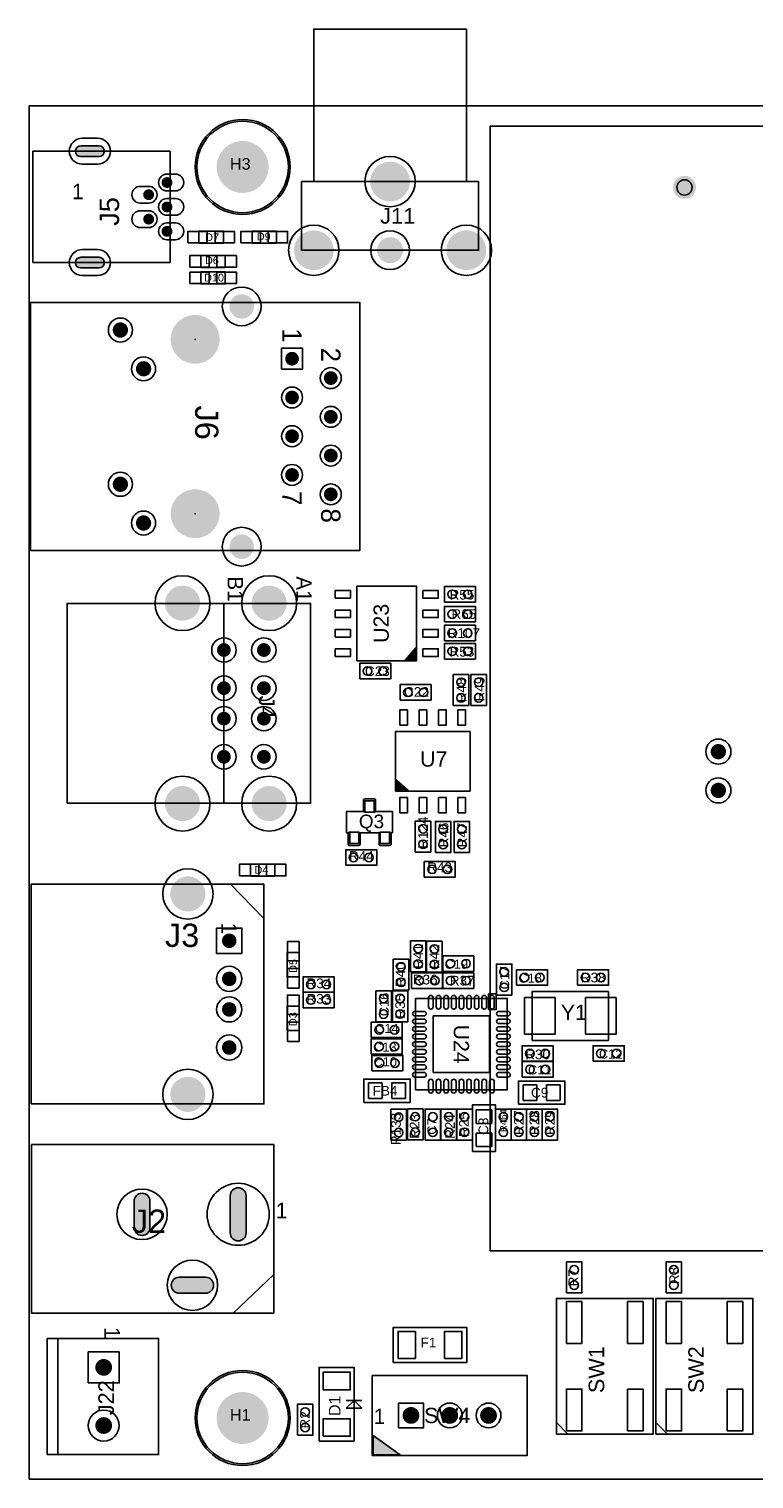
# Model space of a CAD drawing. Extents: x 0 to 100, y 0 to 165.
# Tile 1 of 5: x 0 to 48, y 0 to 95. Entities that reach past the tile are written whole.
import ezdxf
from ezdxf.enums import TextEntityAlignment as Align

# ---------------------------------------------------------------- set-up
doc = ezdxf.new("R2010")
doc.units = 0
doc.header["$MEASUREMENT"] = 0
for name, color, linetype in [('ASSEMBLY_OUTLINES_TOP', 170, 'CONTINUOUS'), ('ASSEMBLY_REF_DES_TOP', 244, 'CONTINUOUS'), ('BOARD_OUTLINE', 10, 'CONTINUOUS'), ('FRAME', 10, 'CONTINUOUS'), ('MOUNTING_HOLE_PADS_LAYER_6', 160, 'CONTINUOUS'), ('MOUNTING_HOLES_LAYER_TOP', 170, 'CONTINUOUS'), ('PART_HOLES_LAYER_TOP', 170, 'CONTINUOUS'), ('PART_PADS_LAYER_TOP', 160, 'CONTINUOUS'), ('PART_PADS_SMD_TOP', 160, 'CONTINUOUS')]:
    doc.layers.add(name, color=color, linetype=linetype)
doc.styles.add('ARIAL', font='arial.ttf')
doc.styles.add('VERIBEST_GERBER_0', font='VBest0.ttf')

msp = doc.modelspace()

# ---------------------------------------------------------------- hatches: boundary and pattern name
at = {"layer": 'ASSEMBLY_OUTLINES_TOP'}
for points in [[(24.6442, 53.6756), (25.3442, 54.4756), (25.3442, 53.6756)], [(24.0592, 45.8408), (24.8592, 45.1408), (24.0592, 45.1408)], [(22.5508, 2.8456), (22.5508, 1.5756), (24.3288, 1.5756)]]:
    msp.add_hatch(color=256, dxfattribs=at).paths.add_polyline_path(points, flags=0)
at = {"layer": 'PART_HOLES_LAYER_TOP'}
for points in [[(4.5924, 87.3806, -1), (4.5924, 86.6806), (3.3924, 86.6806, -1), (3.3924, 87.3806)], [(4.5924, 80.0806, -1), (4.5924, 79.3806), (3.3924, 79.3806, -1), (3.3924, 80.0806)], [(13.1877, 18.5674, -1), (14.2291, 18.5674), (14.2291, 16.129, -1), (13.1877, 16.129)], [(6.8885, 18.2118, -1), (7.9299, 18.2118), (7.9299, 16.4846, -1), (6.8885, 16.4846)], [(11.5748, 13.2207, -1), (11.5748, 12.1793), (9.8476, 12.1793, -1), (9.8476, 13.2207)]]:
    msp.add_hatch(color=256, dxfattribs=at).paths.add_polyline_path(points, flags=0)

# ---------------------------------------------------------------- linework, layer by layer
at = {"layer": 'ASSEMBLY_OUTLINES_TOP'}
for points in [[(18.6652, 85.0434), (18.6652, 95.0434), (28.6652, 95.0434), (28.6652, 85.0434)], [(30.226, 14.966), (30.226, 88.666), (70.226, 88.666), (70.226, 14.966)], [(0.2424, 79.7306), (0.2424, 87.0306), (9.2424, 87.0306), (9.2424, 79.7306)], [(17.8652, 80.5434), (17.8652, 85.0434), (29.4652, 85.0434), (29.4652, 80.5434)], [(11.1379, 81.0057), (11.1379, 81.7931), (12.7381, 81.7931), (12.7381, 81.0057)], [(14.6177, 81.0057), (14.6177, 81.7931), (16.2179, 81.7931), (16.2179, 81.0057)], [(11.2649, 79.4131), (11.2649, 80.2005), (12.8651, 80.2005), (12.8651, 79.4131)], [(11.2649, 78.3387), (11.2649, 79.1261), (12.8651, 79.1261), (12.8651, 78.3387)], [(0.089, 60.8564), (0.089, 77.1164), (21.679, 77.1164), (21.679, 60.8564)], [(21.4942, 53.6256), (21.4942, 58.5256), (25.3942, 58.5256), (25.3942, 53.6256)], [(27.2288, 57.4802), (27.2288, 58.4962), (29.2608, 58.4962), (29.2608, 57.4802)], [(2.4924, 44.2882), (2.4924, 57.3882), (12.7724, 57.3882), (12.7724, 44.2882)], [(12.7724, 44.2882), (12.7724, 57.3882), (18.4524, 57.3882), (18.4524, 44.2882)], [(27.2288, 56.1848), (27.2288, 57.2008), (29.2608, 57.2008), (29.2608, 56.1848)], [(27.2288, 54.9402), (27.2288, 55.9562), (29.2608, 55.9562), (29.2608, 54.9402)], [(24.6442, 53.6756), (25.3442, 54.4756), (25.3442, 53.6756)], [(27.2288, 53.7464), (27.2288, 54.7624), (29.2608, 54.7624), (29.2608, 53.7464)], [(21.6738, 52.451), (21.6738, 53.467), (23.7058, 53.467), (23.7058, 52.451)], [(27.8054, 50.6984), (27.8054, 52.7304), (28.8214, 52.7304), (28.8214, 50.6984)], [(28.9636, 50.6984), (28.9636, 52.7304), (29.9796, 52.7304), (29.9796, 50.6984)], [(24.3256, 51.054), (24.3256, 52.07), (26.3576, 52.07), (26.3576, 51.054)], [(24.0092, 45.0908), (24.0092, 48.9908), (28.9092, 48.9908), (28.9092, 45.0908)], [(24.0592, 45.8408), (24.8592, 45.1408), (24.0592, 45.1408)], [(23.819, 42.353), (23.619, 42.353), (23.619, 41.653), (23.019, 41.653), (23.019, 42.353), (21.619, 42.353), (21.619, 41.653), (21.019, 41.653), (21.019, 42.353), (20.819, 42.353), (20.819, 43.753), (22.019, 43.753), (22.019, 44.453), (22.619, 44.453), (22.619, 43.753), (23.819, 43.753)], [(25.3162, 41.0972), (25.3162, 43.1292), (26.3322, 43.1292), (26.3322, 41.0972)], [(26.637, 41.0718), (26.637, 43.1038), (27.653, 43.1038), (27.653, 41.0718)], [(27.8562, 41.0718), (27.8562, 43.1038), (28.8722, 43.1038), (28.8722, 41.0718)], [(20.7594, 40.2336), (20.7594, 41.2496), (22.7914, 41.2496), (22.7914, 40.2336)], [(14.5161, 39.5173), (14.5161, 40.3047), (16.1163, 40.3047), (16.1163, 39.5173)], [(25.908, 39.4538), (25.908, 40.4698), (27.94, 40.4698), (27.94, 39.4538)], [(0.1342, 24.5806), (0.1342, 38.9806), (15.3942, 38.9806), (15.3942, 24.5806)], [(24.9936, 33.241), (24.9936, 35.273), (26.0096, 35.273), (26.0096, 33.241)], [(26.0604, 33.2156), (26.0604, 35.2476), (27.0764, 35.2476), (27.0764, 33.2156)], [(16.9215, 32.9057), (16.9215, 34.5059), (17.7089, 34.5059), (17.7089, 32.9057)], [(27.1196, 33.274), (27.1196, 34.29), (29.1516, 34.29), (29.1516, 33.274)], [(23.876, 32.0472), (23.876, 34.0792), (24.892, 34.0792), (24.892, 32.0472)], [(30.6324, 31.717), (30.6324, 33.749), (31.6484, 33.749), (31.6484, 31.717)], [(31.9608, 32.3596), (31.9608, 33.3756), (33.9928, 33.3756), (33.9928, 32.3596)], [(35.9588, 32.3596), (35.9588, 33.3756), (37.9908, 33.3756), (37.9908, 32.3596)], [(17.9654, 31.9024), (17.9654, 32.9184), (19.9974, 32.9184), (19.9974, 31.9024)], [(25.0774, 32.1564), (25.0774, 33.1724), (27.1094, 33.1724), (27.1094, 32.1564)], [(27.1196, 32.1564), (27.1196, 33.1724), (29.1516, 33.1724), (29.1516, 32.1564)], [(17.9654, 30.8864), (17.9654, 31.9024), (19.9974, 31.9024), (19.9974, 30.8864)], [(22.733, 29.9644), (22.733, 31.9964), (23.749, 31.9964), (23.749, 29.9644)], [(23.8176, 29.972), (23.8176, 32.004), (24.8336, 32.004), (24.8336, 29.972)], [(25.3388, 25.4988), (25.3388, 31.4988), (31.3388, 31.4988), (31.3388, 25.4988)], [(30.1168, 30.7848), (30.1168, 31.8008), (30.6248, 31.8008), (30.6248, 30.7848)], [(32.9762, 28.753), (32.9762, 31.953), (37.9762, 31.953), (37.9762, 28.753)], [(16.9215, 29.4005), (16.9215, 31.0007), (17.7089, 31.0007), (17.7089, 29.4005)], [(22.4358, 28.9306), (22.4358, 29.9466), (24.4678, 29.9466), (24.4678, 28.9306)], [(22.4358, 27.8384), (22.4358, 28.8544), (24.4678, 28.8544), (24.4678, 27.8384)], [(22.4612, 26.7462), (22.4612, 27.7622), (24.4932, 27.7622), (24.4932, 26.7462)], [(32.3164, 27.3812), (32.3164, 28.3972), (34.3484, 28.3972), (34.3484, 27.3812)], [(36.9748, 27.3812), (36.9748, 28.3972), (39.0068, 28.3972), (39.0068, 27.3812)], [(32.3266, 26.3398), (32.3266, 27.3558), (34.3586, 27.3558), (34.3586, 26.3398)], [(21.938, 24.6888), (21.938, 26.2128), (24.986, 26.2128), (24.986, 24.6888)], [(32.0726, 24.5618), (32.0726, 26.0858), (35.1206, 26.0858), (35.1206, 24.5618)], [(23.7236, 22.1996), (23.7236, 24.2316), (24.7396, 24.2316), (24.7396, 22.1996)], [(24.8082, 22.225), (24.8082, 24.257), (25.8242, 24.257), (25.8242, 22.225)], [(25.9588, 22.2174), (25.9588, 24.2494), (26.9748, 24.2494), (26.9748, 22.2174)], [(27.0002, 22.2174), (27.0002, 24.2494), (28.0162, 24.2494), (28.0162, 22.2174)], [(28.0416, 22.2174), (28.0416, 24.2494), (29.0576, 24.2494), (29.0576, 22.2174)], [(29.0576, 21.4706), (29.0576, 24.5186), (30.5816, 24.5186), (30.5816, 21.4706)], [(30.5816, 22.2174), (30.5816, 24.2494), (31.5976, 24.2494), (31.5976, 22.2174)], [(31.5976, 22.2174), (31.5976, 24.2494), (32.6136, 24.2494), (32.6136, 22.2174)], [(32.6136, 22.2174), (32.6136, 24.2494), (33.6296, 24.2494), (33.6296, 22.2174)], [(33.6296, 22.2174), (33.6296, 24.2494), (34.6456, 24.2494), (34.6456, 22.2174)], [(16.0452, 15.4432), (16.0452, 21.9202), (0.1702, 21.9202), (0.1702, 10.8712), (16.0452, 10.8712)], [(35.2222, 12.192), (35.2222, 14.224), (36.2382, 14.224), (36.2382, 12.192)], [(41.75, 12.192), (41.75, 14.224), (42.766, 14.224), (42.766, 12.192)], [(34.5618, 2.9464), (34.5618, 11.8364), (40.9118, 11.8364), (40.9118, 2.9464)], [(41.0896, 2.9464), (41.0896, 11.8364), (47.4396, 11.8364), (47.4396, 2.9464)], [(23.8684, 7.6454), (23.8684, 9.9314), (28.6944, 9.9314), (28.6944, 7.6454)], [(1.1946, 1.6052), (1.1946, 9.2152), (8.4946, 9.2152), (8.4946, 1.6052)], [(1.1946, 1.6052), (1.1946, 9.2152), (1.8906, 9.2152), (1.8906, 1.6052)], [(19.017, 2.4892), (19.017, 7.3152), (21.303, 7.3152), (21.303, 2.4892)], [(22.4968, 1.5506), (22.4968, 6.7806), (32.6568, 6.7806), (32.6568, 1.5506)], [(17.5946, 2.8702), (17.5946, 4.9022), (18.6106, 4.9022), (18.6106, 2.8702)], [(21.303, 5.1562), (21.811, 4.6482), (20.795, 4.6482)], [(22.5508, 2.8456), (22.5508, 1.5756), (24.3288, 1.5756)]]:
    msp.add_lwpolyline(points, close=True, dxfattribs=at)
for points in [[(13.2002, 38.9806), (15.3942, 36.7366)], [(13.3782, 10.8712), (16.045192, 13.411208)], [(21.811, 5.1562), (20.795, 5.1562)], [(34.5618, 3.7084), (35.3238, 2.9464)], [(41.0896, 3.7084), (41.8516, 2.9464)]]:
    msp.add_lwpolyline(points, dxfattribs=at)
for centre in [(14, 86), (14, 4)]:
    msp.add_circle(centre, 3.113443, dxfattribs=at)
at = {"layer": 'BOARD_OUTLINE'}
msp.add_lwpolyline([(0, 0), (0, 90), (100, 90), (100, 0)], close=True, dxfattribs=at)
at = {"layer": 'FRAME'}
msp.add_lwpolyline([(0, 0), (0, 90), (100, 90), (100, 0)], close=True, dxfattribs=at)
at = {"layer": 'MOUNTING_HOLE_PADS_LAYER_6'}
for centre, radius in [((42.9596, 84.66), 0.5), ((10.889, 74.7014), 0.0127), ((10.889, 63.2714), 0.0127)]:
    msp.add_circle(centre, radius, dxfattribs=at)
at = {"layer": 'MOUNTING_HOLES_LAYER_TOP'}
for points, const_width in [([(42.5846, 84.66, -1), (43.3346, 84.66, -1)], 0.75), ([(10.089, 74.7014, -1), (11.689, 74.7014, -1)], 1.6), ([(10.089, 63.2714, -1), (11.689, 63.2714, -1)], 1.6)]:
    msp.add_lwpolyline(points, format="xyb", close=True, dxfattribs=dict(at, const_width=const_width))
at = {"layer": 'PART_HOLES_LAYER_TOP'}
for points, const_width in [([(13.1491, 86, -1), (14.8509, 86, -1)], 1.7018), ([(23.0152, 85.0434, -1), (24.3152, 85.0434, -1)], 1.3), ([(8.8646, 84.9806, -1), (9.2202, 84.9806, -1)], 0.3556), ([(7.6646, 84.1806, -1), (8.0202, 84.1806, -1)], 0.3556), ([(8.8646, 83.3806, -1), (9.2202, 83.3806, -1)], 0.3556), ([(7.6646, 82.5806, -1), (8.0202, 82.5806, -1)], 0.3556), ([(8.8646, 81.7806, -1), (9.2202, 81.7806, -1)], 0.3556), ([(18.0152, 80.5434, -1), (19.3152, 80.5434, -1)], 1.3), ([(28.0152, 80.5434, -1), (29.3152, 80.5434, -1)], 1.3), ([(23.2402, 80.5434, -1), (24.0902, 80.5434, -1)], 0.85), ([(13.539, 76.8614, -1), (14.339, 76.8614, -1)], 0.8), ([(5.739, 75.3114, -1), (6.239, 75.3114, -1)], 0.5), ([(7.259, 72.7714, -1), (7.759, 72.7714, -1)], 0.5), ([(17.014, 73.4314, -1), (17.464, 73.4314, -1)], 0.45), ([(19.554, 72.1614, -1), (20.004, 72.1614, -1)], 0.45), ([(17.014, 70.8914, -1), (17.464, 70.8914, -1)], 0.45), ([(19.554, 69.6214, -1), (20.004, 69.6214, -1)], 0.45), ([(17.014, 68.3514, -1), (17.464, 68.3514, -1)], 0.45), ([(19.554, 67.0814, -1), (20.004, 67.0814, -1)], 0.45), ([(5.739, 65.2014, -1), (6.239, 65.2014, -1)], 0.5), ([(17.014, 65.8114, -1), (17.464, 65.8114, -1)], 0.45), ([(19.554, 64.5414, -1), (20.004, 64.5414, -1)], 0.45), ([(7.259, 62.6614, -1), (7.759, 62.6614, -1)], 0.5), ([(13.539, 61.1114, -1), (14.339, 61.1114, -1)], 0.8), ([(9.4874, 57.4082, -1), (10.6374, 57.4082, -1)], 1.15), ([(15.1674, 57.4082, -1), (16.3174, 57.4082, -1)], 1.15), ([(12.5474, 54.3382, -1), (12.9974, 54.3382, -1)], 0.45), ([(15.1674, 54.3382, -1), (15.6174, 54.3382, -1)], 0.45), ([(12.5474, 51.8382, -1), (12.9974, 51.8382, -1)], 0.45), ([(15.1674, 51.8382, -1), (15.6174, 51.8382, -1)], 0.45), ([(12.5474, 49.8382, -1), (12.9974, 49.8382, -1)], 0.45), ([(15.1674, 49.8382, -1), (15.6174, 49.8382, -1)], 0.45), ([(12.5474, 47.3382, -1), (12.9974, 47.3382, -1)], 0.45), ([(15.1674, 47.3382, -1), (15.6174, 47.3382, -1)], 0.45), ([(44.929, 47.6758, -1), (45.429, 47.6758, -1)], 0.5), ([(44.929, 45.1358, -1), (45.429, 45.1358, -1)], 0.5), ([(9.4874, 44.2682, -1), (10.6374, 44.2682, -1)], 1.15), ([(15.1674, 44.2682, -1), (16.3174, 44.2682, -1)], 1.15), ([(9.8392, 38.3506, -1), (10.9892, 38.3506, -1)], 1.15), ([(12.8867, 35.2806, -1), (13.3617, 35.2806, -1)], 0.475), ([(12.8865, 32.78036, -1), (13.3615, 32.78036, -1)], 0.475), ([(12.8867, 30.7806, -1), (13.3617, 30.7806, -1)], 0.475), ([(12.8867, 28.2806, -1), (13.3617, 28.2806, -1)], 0.475), ([(9.8392, 25.2106, -1), (10.9892, 25.2106, -1)], 1.15), ([(4.6196, 7.3152, -1), (5.1696, 7.3152, -1)], 0.55), ([(13.1491, 4, -1), (14.8509, 4, -1)], 1.7018), ([(4.6196, 3.5052, -1), (5.1696, 3.5052, -1)], 0.55), ([(24.7618, 4.1656, -1), (25.3118, 4.1656, -1)], 0.55), ([(27.3018, 4.1656, -1), (27.8518, 4.1656, -1)], 0.55), ([(29.8418, 4.1656, -1), (30.3918, 4.1656, -1)], 0.55)]:
    msp.add_lwpolyline(points, format="xyb", close=True, dxfattribs=dict(at, const_width=const_width))
for points in [[(4.5924, 87.3806, -1), (4.5924, 86.6806), (3.3924, 86.6806, -1), (3.3924, 87.3806)], [(4.5924, 80.0806, -1), (4.5924, 79.3806), (3.3924, 79.3806, -1), (3.3924, 80.0806)], [(13.1877, 18.5674, -1), (14.2291, 18.5674), (14.2291, 16.129, -1), (13.1877, 16.129)], [(6.8885, 18.2118, -1), (7.9299, 18.2118), (7.9299, 16.4846, -1), (6.8885, 16.4846)], [(11.5748, 13.2207, -1), (11.5748, 12.1793), (9.8476, 12.1793, -1), (9.8476, 13.2207)]]:
    msp.add_lwpolyline(points, format="xyb", close=True, dxfattribs=at)
at = {"layer": 'PART_PADS_LAYER_TOP'}
for points in [[(4.4924, 87.8806, -1), (4.4924, 86.1806), (3.4924, 86.1806, -1), (3.4924, 87.8806)], [(7.2924, 83.6306, -1), (7.2924, 84.7306), (7.8424, 84.7306, -1), (7.8424, 83.6306)], [(9.5924, 85.5306, -1), (9.5924, 84.4306), (9.0424, 84.4306, -1), (9.0424, 85.5306)], [(9.5924, 83.9306, -1), (9.5924, 82.8306), (9.0424, 82.8306, -1), (9.0424, 83.9306)], [(7.2924, 82.0306, -1), (7.2924, 83.1306), (7.8424, 83.1306, -1), (7.8424, 82.0306)], [(9.5924, 82.3306, -1), (9.5924, 81.2306), (9.0424, 81.2306, -1), (9.0424, 82.3306)], [(4.4924, 80.5806, -1), (4.4924, 78.8806), (3.4924, 78.8806, -1), (3.4924, 80.5806)]]:
    msp.add_lwpolyline(points, format="xyb", close=True, dxfattribs=at)
for points in [[(16.5532, 72.7456), (16.5532, 74.1172), (17.9248, 74.1172), (17.9248, 72.7456)], [(12.2987, 34.4551), (12.2987, 36.1061), (13.9497, 36.1061), (13.9497, 34.4551)], [(3.8786, 6.2992), (3.8786, 8.3312), (5.9106, 8.3312), (5.9106, 6.2992)], [(24.224, 3.3528), (24.224, 4.9784), (25.8496, 4.9784), (25.8496, 3.3528)]]:
    msp.add_lwpolyline(points, close=True, dxfattribs=at)
for centre, radius in [((14, 86), 2.9972), ((23.6652, 85.0434), 1.651), ((18.6652, 80.5434), 1.651), ((23.6652, 80.5434), 1.27), ((28.6652, 80.5434), 1.651), ((13.939, 76.8614), 1.27), ((5.989, 75.3114), 0.7874), ((7.509, 72.7714), 0.7874), ((19.779, 72.1614), 0.6858), ((17.239, 70.8914), 0.6858), ((19.779, 69.6214), 0.6858), ((17.239, 68.3514), 0.6858), ((19.779, 67.0814), 0.6858), ((5.989, 65.2014), 0.7874), ((17.239, 65.8114), 0.6858), ((19.779, 64.5414), 0.6858), ((7.509, 62.6614), 0.7874), ((13.939, 61.1114), 1.27), ((10.0624, 57.4082), 1.8), ((15.7424, 57.4082), 1.8), ((12.7724, 54.3382), 0.8), ((15.3924, 54.3382), 0.8), ((12.7724, 51.8382), 0.8), ((15.3924, 51.8382), 0.8), ((12.7724, 49.8382), 0.8), ((15.3924, 49.8382), 0.8), ((45.179, 47.6758), 0.8255), ((12.7724, 47.3382), 0.8), ((15.3924, 47.3382), 0.8), ((10.0624, 44.2682), 1.8), ((15.7424, 44.2682), 1.8), ((45.179, 45.1358), 0.8255), ((10.4142, 38.3506), 1.651), ((13.124, 32.78036), 0.8255), ((13.1242, 30.7806), 0.8255), ((13.1242, 28.2806), 0.8255), ((10.4142, 25.2106), 1.651), ((13.7084, 17.3482), 2.032), ((7.4092, 17.3482), 1.651), ((10.7112, 12.7), 1.651), ((14, 4), 2.9972), ((27.5768, 4.1656), 0.8128), ((30.1168, 4.1656), 0.8128), ((4.8946, 3.5052), 1.016)]:
    msp.add_circle(centre, radius, dxfattribs=at)
at = {"layer": 'PART_PADS_SMD_TOP'}
for points in [[(10.414, 81.0184), (10.414, 81.7804), (11.684, 81.7804), (11.684, 81.0184)], [(12.192, 81.0184), (12.192, 81.7804), (13.462, 81.7804), (13.462, 81.0184)], [(13.8938, 81.0184), (13.8938, 81.7804), (15.1638, 81.7804), (15.1638, 81.0184)], [(15.6718, 81.0184), (15.6718, 81.7804), (16.9418, 81.7804), (16.9418, 81.0184)], [(10.541, 79.4258), (10.541, 80.1878), (11.811, 80.1878), (11.811, 79.4258)], [(12.319, 79.4258), (12.319, 80.1878), (13.589, 80.1878), (13.589, 79.4258)], [(10.541, 78.3514), (10.541, 79.1134), (11.811, 79.1134), (11.811, 78.3514)], [(12.319, 78.3514), (12.319, 79.1134), (13.589, 79.1134), (13.589, 78.3514)], [(20.068712, 57.73014), (20.068712, 58.23014), (21.068712, 58.23014), (21.068712, 57.73014)], [(25.818712, 57.73014), (25.818712, 58.23014), (26.818712, 58.23014), (26.818712, 57.73014)], [(20.068712, 56.46014), (20.068712, 56.96014), (21.068712, 56.96014), (21.068712, 56.46014)], [(25.818712, 56.46014), (25.818712, 56.96014), (26.818712, 56.96014), (26.818712, 56.46014)], [(20.068712, 55.19014), (20.068712, 55.69014), (21.068712, 55.69014), (21.068712, 55.19014)], [(25.818712, 55.19014), (25.818712, 55.69014), (26.818712, 55.69014), (26.818712, 55.19014)], [(20.068712, 53.92014), (20.068712, 54.42014), (21.068712, 54.42014), (21.068712, 53.92014)], [(25.818712, 53.92014), (25.818712, 54.42014), (26.818712, 54.42014), (26.818712, 53.92014)], [(24.30374, 49.416288), (24.30374, 50.416288), (24.80374, 50.416288), (24.80374, 49.416288)], [(25.57374, 49.416288), (25.57374, 50.416288), (26.07374, 50.416288), (26.07374, 49.416288)], [(26.84374, 49.416288), (26.84374, 50.416288), (27.34374, 50.416288), (27.34374, 49.416288)], [(28.11374, 49.416288), (28.11374, 50.416288), (28.61374, 50.416288), (28.61374, 49.416288)], [(24.30374, 43.666288), (24.30374, 44.666288), (24.80374, 44.666288), (24.80374, 43.666288)], [(25.57374, 43.666288), (25.57374, 44.666288), (26.07374, 44.666288), (26.07374, 43.666288)], [(26.84374, 43.666288), (26.84374, 44.666288), (27.34374, 44.666288), (27.34374, 43.666288)], [(28.11374, 43.666288), (28.11374, 44.666288), (28.61374, 44.666288), (28.61374, 43.666288)], [(13.7922, 39.53), (13.7922, 40.292), (15.0622, 40.292), (15.0622, 39.53)], [(15.5702, 39.53), (15.5702, 40.292), (16.8402, 40.292), (16.8402, 39.53)], [(16.9342, 33.9598), (16.9342, 35.2298), (17.6962, 35.2298), (17.6962, 33.9598)], [(16.9342, 32.1818), (16.9342, 33.4518), (17.6962, 33.4518), (17.6962, 32.1818)], [(16.9342, 30.4546), (16.9342, 31.7246), (17.6962, 31.7246), (17.6962, 30.4546)], [(32.4762, 29.153), (32.4762, 31.553), (34.4762, 31.553), (34.4762, 29.153)], [(36.4762, 29.153), (36.4762, 31.553), (38.4762, 31.553), (38.4762, 29.153)], [(16.9342, 28.6766), (16.9342, 29.9466), (17.6962, 29.9466), (17.6962, 28.6766)], [(26.4888, 26.6488), (26.4888, 30.3488), (30.1888, 30.3488), (30.1888, 26.6488)], [(22.2555, 24.9428), (22.2555, 25.9588), (23.1445, 25.9588), (23.1445, 24.9428)], [(23.7795, 24.9428), (23.7795, 25.9588), (24.6685, 25.9588), (24.6685, 24.9428)], [(32.3901, 24.8158), (32.3901, 25.8318), (33.2791, 25.8318), (33.2791, 24.8158)], [(33.9141, 24.8158), (33.9141, 25.8318), (34.8031, 25.8318), (34.8031, 24.8158)], [(29.3116, 23.3121), (29.3116, 24.2011), (30.3276, 24.2011), (30.3276, 23.3121)], [(29.3116, 21.7881), (29.3116, 22.6771), (30.3276, 22.6771), (30.3276, 21.7881)], [(35.2222, 8.89), (35.2222, 11.6332), (36.2382, 11.6332), (36.2382, 8.89)], [(39.2354, 8.89), (39.2354, 11.6332), (40.2514, 11.6332), (40.2514, 8.89)], [(41.75, 8.89), (41.75, 11.6332), (42.766, 11.6332), (42.766, 8.89)], [(45.7632, 8.89), (45.7632, 11.6332), (46.7792, 11.6332), (46.7792, 8.89)], [(24.1859, 7.8994), (24.1859, 9.6774), (25.3289, 9.6774), (25.3289, 7.8994)], [(27.2339, 7.8994), (27.2339, 9.6774), (28.3769, 9.6774), (28.3769, 7.8994)], [(19.271, 5.8547), (19.271, 6.9977), (21.049, 6.9977), (21.049, 5.8547)], [(35.2222, 3.1496), (35.2222, 5.8928), (36.2382, 5.8928), (36.2382, 3.1496)], [(39.2354, 3.1496), (39.2354, 5.8928), (40.2514, 5.8928), (40.2514, 3.1496)], [(41.75, 3.1496), (41.75, 5.8928), (42.766, 5.8928), (42.766, 3.1496)], [(45.7632, 3.1496), (45.7632, 5.8928), (46.7792, 5.8928), (46.7792, 3.1496)], [(19.271, 2.8067), (19.271, 3.9497), (21.049, 3.9497), (21.049, 2.8067)]]:
    msp.add_lwpolyline(points, close=True, dxfattribs=at)
for points in [[(21.9253, 44.4881, -0.414213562), (22.0269, 44.5897), (22.6111, 44.5897, -0.414213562), (22.7127, 44.4881), (22.7127, 43.8023, -0.414213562), (22.6111, 43.7007), (22.0269, 43.7007, -0.414213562), (21.9253, 43.8023)], [(20.9093, 42.3037, -0.414213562), (21.0109, 42.4053), (21.5951, 42.4053, -0.414213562), (21.6967, 42.3037), (21.6967, 41.6179, -0.414213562), (21.5951, 41.5163), (21.0109, 41.5163, -0.414213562), (20.9093, 41.6179)], [(22.9413, 42.3037, -0.414213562), (23.0429, 42.4053), (23.6271, 42.4053, -0.414213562), (23.7287, 42.3037), (23.7287, 41.6179, -0.414213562), (23.6271, 41.5163), (23.0429, 41.5163, -0.414213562), (22.9413, 41.6179)], [(26.4888, 31.5488), (26.4888, 30.9488, -1), (26.1888, 30.9488), (26.1888, 31.5488, -1)], [(26.9888, 31.5488), (26.9888, 30.9488, -1), (26.6888, 30.9488), (26.6888, 31.5488, -1)], [(27.4888, 31.5488), (27.4888, 30.9488, -1), (27.1888, 30.9488), (27.1888, 31.5488, -1)], [(27.9888, 31.5488), (27.9888, 30.9488, -1), (27.6888, 30.9488), (27.6888, 31.5488, -1)], [(28.4888, 31.5488), (28.4888, 30.9488, -1), (28.1888, 30.9488), (28.1888, 31.5488, -1)], [(28.9888, 31.5488), (28.9888, 30.9488, -1), (28.6888, 30.9488), (28.6888, 31.5488, -1)], [(29.4888, 31.5488), (29.4888, 30.9488, -1), (29.1888, 30.9488), (29.1888, 31.5488, -1)], [(29.9888, 31.5488), (29.9888, 30.9488, -1), (29.6888, 30.9488), (29.6888, 31.5488, -1)], [(30.4888, 31.5488), (30.4888, 30.9488, -1), (30.1888, 30.9488), (30.1888, 31.5488, -1)], [(25.8888, 30.3488), (25.2888, 30.3488, -1), (25.2888, 30.6488), (25.8888, 30.6488, -1)], [(31.3888, 30.3488), (30.7888, 30.3488, -1), (30.7888, 30.6488), (31.3888, 30.6488, -1)], [(25.8888, 29.8488), (25.2888, 29.8488, -1), (25.2888, 30.1488), (25.8888, 30.1488, -1)], [(25.8888, 29.3488), (25.2888, 29.3488, -1), (25.2888, 29.6488), (25.8888, 29.6488, -1)], [(31.3888, 29.8488), (30.7888, 29.8488, -1), (30.7888, 30.1488), (31.3888, 30.1488, -1)], [(31.3888, 29.3488), (30.7888, 29.3488, -1), (30.7888, 29.6488), (31.3888, 29.6488, -1)], [(25.8888, 28.8488), (25.2888, 28.8488, -1), (25.2888, 29.1488), (25.8888, 29.1488, -1)], [(25.8888, 28.3488), (25.2888, 28.3488, -1), (25.2888, 28.6488), (25.8888, 28.6488, -1)], [(31.3888, 28.8488), (30.7888, 28.8488, -1), (30.7888, 29.1488), (31.3888, 29.1488, -1)], [(31.3888, 28.3488), (30.7888, 28.3488, -1), (30.7888, 28.6488), (31.3888, 28.6488, -1)], [(25.8888, 27.8488), (25.2888, 27.8488, -1), (25.2888, 28.1488), (25.8888, 28.1488, -1)], [(25.8888, 27.3488), (25.2888, 27.3488, -1), (25.2888, 27.6488), (25.8888, 27.6488, -1)], [(31.3888, 27.8488), (30.7888, 27.8488, -1), (30.7888, 28.1488), (31.3888, 28.1488, -1)], [(31.3888, 27.3488), (30.7888, 27.3488, -1), (30.7888, 27.6488), (31.3888, 27.6488, -1)], [(25.8888, 26.8488), (25.2888, 26.8488, -1), (25.2888, 27.1488), (25.8888, 27.1488, -1)], [(25.8888, 26.3488), (25.2888, 26.3488, -1), (25.2888, 26.6488), (25.8888, 26.6488, -1)], [(31.3888, 26.8488), (30.7888, 26.8488, -1), (30.7888, 27.1488), (31.3888, 27.1488, -1)], [(31.3888, 26.3488), (30.7888, 26.3488, -1), (30.7888, 26.6488), (31.3888, 26.6488, -1)], [(26.4888, 26.0488), (26.4888, 25.4488, -1), (26.1888, 25.4488), (26.1888, 26.0488, -1)], [(26.9888, 26.0488), (26.9888, 25.4488, -1), (26.6888, 25.4488), (26.6888, 26.0488, -1)], [(27.4888, 26.0488), (27.4888, 25.4488, -1), (27.1888, 25.4488), (27.1888, 26.0488, -1)], [(27.9888, 26.0488), (27.9888, 25.4488, -1), (27.6888, 25.4488), (27.6888, 26.0488, -1)], [(28.4888, 26.0488), (28.4888, 25.4488, -1), (28.1888, 25.4488), (28.1888, 26.0488, -1)], [(28.9888, 26.0488), (28.9888, 25.4488, -1), (28.6888, 25.4488), (28.6888, 26.0488, -1)], [(29.4888, 26.0488), (29.4888, 25.4488, -1), (29.1888, 25.4488), (29.1888, 26.0488, -1)], [(29.9888, 26.0488), (29.9888, 25.4488, -1), (29.6888, 25.4488), (29.6888, 26.0488, -1)], [(30.4888, 26.0488), (30.4888, 25.4488, -1), (30.1888, 25.4488), (30.1888, 26.0488, -1)]]:
    msp.add_lwpolyline(points, format="xyb", close=True, dxfattribs=at)
for centre in [(27.7368, 57.9882), (28.7528, 57.9882), (27.7368, 56.6928), (28.7528, 56.6928), (27.7368, 55.4482), (28.7528, 55.4482), (27.7368, 54.2544), (28.7528, 54.2544), (22.1818, 52.959), (23.1978, 52.959), (28.3134, 52.2224), (29.4716, 52.2224), (24.8336, 51.562), (25.8496, 51.562), (28.3134, 51.2064), (29.4716, 51.2064), (25.8242, 42.6212), (27.145, 42.5958), (28.3642, 42.5958), (25.8242, 41.6052), (27.145, 41.5798), (28.3642, 41.5798), (21.2674, 40.7416), (22.2834, 40.7416), (26.416, 39.9618), (27.432, 39.9618), (25.5016, 34.765), (26.5684, 34.7396), (24.384, 33.5712), (25.5016, 33.749), (26.5684, 33.7236), (27.6276, 33.782), (28.6436, 33.782), (31.1404, 33.241), (18.4734, 32.4104), (19.4894, 32.4104), (24.384, 32.5552), (25.5854, 32.6644), (26.6014, 32.6644), (27.6276, 32.6644), (28.6436, 32.6644), (31.1404, 32.225), (32.4688, 32.8676), (33.4848, 32.8676), (36.4668, 32.8676), (37.4828, 32.8676), (18.4734, 31.3944), (19.4894, 31.3944), (23.241, 31.4884), (24.3256, 31.496), (23.241, 30.4724), (24.3256, 30.48), (22.9438, 29.4386), (23.9598, 29.4386), (22.9438, 28.3464), (23.9598, 28.3464), (32.8244, 27.8892), (33.8404, 27.8892), (37.4828, 27.8892), (38.4988, 27.8892), (22.9692, 27.2542), (23.9852, 27.2542), (32.8346, 26.8478), (33.8506, 26.8478), (24.2316, 23.7236), (25.3162, 23.749), (26.4668, 23.7414), (27.5082, 23.7414), (28.5496, 23.7414), (31.0896, 23.7414), (32.1056, 23.7414), (33.1216, 23.7414), (34.1376, 23.7414), (24.2316, 22.7076), (25.3162, 22.733), (26.4668, 22.7254), (27.5082, 22.7254), (28.5496, 22.7254), (31.0896, 22.7254), (32.1056, 22.7254), (33.1216, 22.7254), (34.1376, 22.7254), (35.7302, 13.716), (42.258, 13.716), (35.7302, 12.7), (42.258, 12.7), (18.1026, 4.3942), (18.1026, 3.3782)]:
    msp.add_circle(centre, 0.2794, dxfattribs=at)

# ---------------------------------------------------------------- texts
at = {"layer": 'ASSEMBLY_OUTLINES_TOP', "style": 'VERIBEST_GERBER_0'}
for height, p in [(1.016, (3.2004, 84.3966)), (1.016, (16.5532, 17.6022)), (1, (22.96988, 4.11464))]:
    msp.add_text('1', height=height, dxfattribs=at).set_placement(p, align=Align.MIDDLE_CENTER)
for s, height, p in [('1', 1.27, (17.239, 74.9554)), ('2', 1.27, (19.779, 73.6854)), ('7', 1.27, (17.239, 64.2874)), ('8', 1.27, (19.779, 63.1444)), ('B1', 1.02, (13.5224, 58.3382)), ('A1', 1.02, (18.0224, 58.3382)), ('1', 1.016, (13.109112, 36.093248)), ('1', 1.02, (5.454936, 9.585188))]:
    msp.add_text(s, height=height, rotation=270, dxfattribs=at).set_placement(p, align=Align.MIDDLE_CENTER)
at = {"layer": 'ASSEMBLY_REF_DES_TOP', "style": 'ARIAL'}
for s, height, p in [('H3', 0.762, (13.8476, 86.2032)), ('J11', 1.02, (24.1652, 82.7934)), ('D7', 0.508, (12.005348, 81.390548)), ('D9', 0.508, (15.383548, 81.441348)), ('D6', 0.508, (11.986184, 79.885616)), ('D10', 0.508, (12.12742, 78.748948)), ('R55', 0.635, (28.3718, 57.9628)), ('R65', 0.635, (28.4988, 56.6928)), ('R107', 0.635, (28.4988, 55.4482)), ('R53', 0.635, (28.3718, 54.229)), ('C23', 0.635, (22.831802, 52.947268)), ('C22', 0.635, (25.3924, 51.5874)), ('U7', 1, (26.5244, 47.19248)), ('Q3', 0.889, (22.446, 43.1038)), ('R44', 0.635, (21.7754, 40.83704)), ('D4', 0.508, (15.231148, 39.927548)), ('R43', 0.635, (26.909665, 40.093705)), ('J3', 1.524, (10.034555, 35.637045)), ('C19', 0.6, (28.0056, 33.74418)), ('R34', 0.635, (18.995735, 32.491505)), ('R36', 0.635, (25.9664, 32.73444)), ('R37', 0.635, (28.3896, 32.6644)), ('C18', 0.6, (32.8468, 32.82978)), ('R38', 0.635, (36.9748, 32.8676)), ('R33', 0.635, (18.995735, 31.475505)), ('Y1', 1, (35.7122, 30.589)), ('C14', 0.6, (23.4488, 29.52778)), ('C13', 0.6, (23.3218, 28.30858)), ('C10', 0.6, (23.3472, 27.34338)), ('R30', 0.635, (33.3324, 27.83224)), ('C12', 0.6, (38.1208, 27.8592)), ('C11', 0.6, (33.4726, 26.8178)), ('FB4', 0.635, (23.335, 25.4508)), ('C9', 0.635, (33.4696, 25.3238)), ('J2', 1.524, (7.862129, 16.896938)), ('F1', 0.635, (26.1798, 8.9408)), ('H1', 0.762, (13.8476, 4.2032)), ('SW4', 1, (27.4068, 4.1656))]:
    msp.add_text(s, height=height, dxfattribs=at).set_placement(p, align=Align.MIDDLE_CENTER)
for s, height, rotation, p in [('J5', 1.27, 90, (5.268087, 83.083293)), ('J6', 1.524, 270, (11.651, 69.2404)), ('U23', 1, 90, (23.078975, 56.085802)), ('R48', 0.635, 90, (28.3388, 51.7144)), ('R49', 0.635, 90, (29.53183, 51.7779)), ('J4', 1.02, 270, (15.5824, 50.5882)), ('R124', 0.635, 90, (25.8242, 42.3672)), ('R46', 0.635, 90, (27.1704, 42.2148)), ('R47', 0.635, 90, (28.3896, 42.2148)), ('R41', 0.635, 90, (25.5016, 34.257)), ('R42', 0.635, 90, (26.5684, 34.2316)), ('D5', 0.508, 90, (17.312584, 33.626984)), ('R40', 0.635, 90, (24.34263, 33.0632)), ('C17', 0.6, 90, (31.1704, 32.863)), ('C16', 0.6, 90, (23.271, 31.1104)), ('R35', 0.635, 90, (24.3256, 30.988)), ('D3', 0.508, 90, (17.298652, 30.140948)), ('U24', 1, 270, (28.3388, 28.4988)), ('R133', 0.635, 90, (24.048895, 22.947265)), ('R23', 0.635, 90, (25.27483, 23.114)), ('R24', 0.635, 90, (27.59383, 23.1064)), ('R25', 0.635, 90, (28.50823, 23.2334)), ('R464', 0.45, 90, (31.0896, 23.4874)), ('R27', 0.635, 90, (32.1056, 23.3604)), ('R28', 0.635, 90, (33.1216, 23.3604)), ('R29', 0.635, 90, (34.1376, 23.3604)), ('C7', 0.6, 90, (26.40471, 23.1034)), ('C8', 0.635, 90, (29.77823, 23.1216)), ('R7', 0.635, 90, (35.674495, 13.193665)), ('R8', 0.635, 90, (42.2834, 13.335)), ('SW1', 1.016, 90, (37.188495, 7.166679)), ('SW2', 1.016, 90, (43.716295, 7.166679)), ('J22', 1.02, 90, (5.054145, 5.325199)), ('D1', 0.762, 90, (20.033, 4.8006)), ('R2', 0.635, 90, (18.084995, 3.871865))]:
    msp.add_text(s, height=height, rotation=rotation, dxfattribs=at).set_placement(p, align=Align.MIDDLE_CENTER)

doc.saveas('drawing.dxf')
